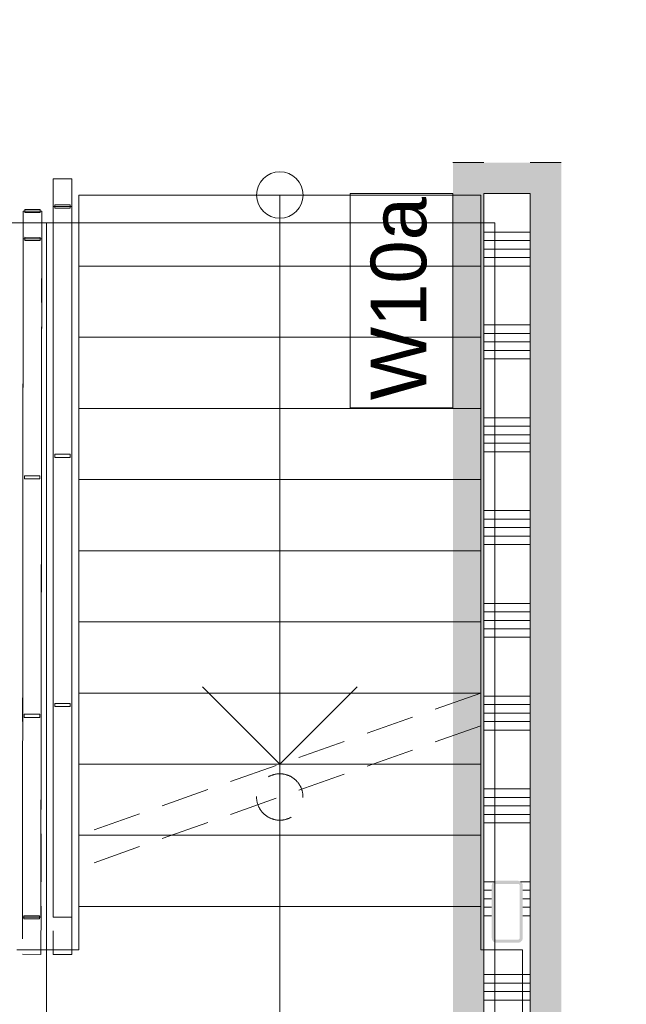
# Model space of a CAD drawing. Header units: millimetres. Extents: x -850 to 154668, y -24973 to 71030.
# Tile 105 of 212: x 19954 to 21915, y 41304 to 44487. Entities that reach past the tile are written whole.
import ezdxf

# ---------------------------------------------------------------- set-up
doc = ezdxf.new("R2010")
doc.units = ezdxf.units.MM
doc.header["$MEASUREMENT"] = 0
doc.linetypes.add('B0701', pattern=[234.119993, 155.999994, -78.119999])
for name, color, linetype in [('Info Wandafwerking aanduiding', 7, 'Continuous'), ('Info Wandafwerking aanduiding Doorsnede-arcering', 7, 'Continuous'), ('New_22 NC Binnenwanden', 7, 'Continuous'), ('New_22 NC Binnenwanden Doorsnede-arcering', 7, 'Continuous'), ('New_23 Vloeren', 7, 'Continuous'), ('New_24 Trappen', 7, 'Continuous'), ('New_34 Balustrades', 7, 'Continuous'), ('New_Z Ruimtefuncties Zone omranding', 7, 'Continuous'), ('S-COLS-____-OTLN.RVT S', 7, 'Continuous'), ('S-COLS-____-OTLN.RVT S Doorsnede-arcering', 7, 'Continuous')]:
    doc.layers.add(name, color=color, linetype=linetype)
doc.styles.add('GENERATED_STYLE_1', font='txt')
doc.linetypes.add('Regenwater', pattern='A,0,[1,UO-721 _wandafwerkingen 1e verdieping_2022-06-211.Shx,S=11.404762,R=0,X=0,Y=0.005006],-1499.5,0', length=1499.5)

# ---------------------------------------------------------------- blocks, each defined once
blk = doc.blocks.new('Slab_3_2', base_point=(0, 51154.6))
at = {"layer": 'New_23 Vloeren', "color": 1, "linetype": 'Continuous', "lineweight": 0, "flags": 128}
blk.add_lwpolyline([(18565.5, 40195.4), (18565.5, 43830.2), (21490.4, 43830.2), (21490.4, 40195.4)], close=True, dxfattribs=at)
blk = doc.blocks.new('Stair_4_2')
at = {"layer": 'New_24 Trappen', "color": 7, "linetype": 'Continuous', "lineweight": 0}
for p, q in [((20145.1, 43920.2), (20145, 41850.2)), ((21445.1, 43920.2), (20145.1, 43920.2)), ((21445.1, 43920.2), (20145.1, 43920.2)), ((20145.1, 43920.2), (20145.1, 43690.2)), ((20795.1, 43920.2), (20795.1, 43690.2)), ((21445, 42310.2), (21445.1, 43920.2)), ((21445.1, 43690.2), (21445.1, 43920.2)), ((20145.1, 43690.2), (21445.1, 43690.2)), ((21445.1, 43690.2), (20145.1, 43690.2)), ((20145.1, 43690.2), (20145.1, 43460.2)), ((20795.1, 43690.2), (20795, 42080.2)), ((21445.1, 43460.2), (21445.1, 43690.2)), ((20145.1, 43460.2), (21445.1, 43460.2)), ((21445.1, 43460.2), (20145.1, 43460.2)), ((20145.1, 43460.2), (20145.1, 43230.2)), ((21445.1, 43230.2), (21445.1, 43460.2)), ((20145.1, 43230.2), (21445.1, 43230.2)), ((21445.1, 43230.2), (20145.1, 43230.2)), ((20145.1, 43230.2), (20145.1, 43000.2)), ((21445.1, 43000.2), (21445.1, 43230.2)), ((20145.1, 43000.2), (20145, 42770.2)), ((20145.1, 43000.2), (21445.1, 43000.2)), ((21445.1, 43000.2), (20145.1, 43000.2)), ((21445, 42770.2), (21445.1, 43000.2)), ((20145, 42770.2), (21445, 42770.2)), ((21445, 42770.2), (20145, 42770.2)), ((20145, 42770.2), (20145, 42540.2)), ((21445, 42540.2), (21445, 42770.2)), ((20145, 42540.2), (21445, 42540.2)), ((21445, 42540.2), (20145, 42540.2)), ((20145, 42540.2), (20145, 42310.2)), ((21445, 42310.2), (21445, 42540.2)), ((20145, 42310.2), (21445, 42310.2)), ((21445, 42310.2), (20145, 42310.2)), ((20145, 42310.2), (20145, 42080.2)), ((20795, 42080.2), (20545, 42330.2)), ((21045, 42330.2), (20795, 42080.2)), ((20145, 42080.2), (20795, 42080.2)), ((20795, 42080.2), (20145, 42080.2)), ((20145, 42080.2), (20145, 41850.2))]:
    blk.add_line(p, q, dxfattribs=at)
at = {"layer": 'New_24 Trappen', "color": 7, "linetype": 'B0701', "lineweight": 0}
for p, q in [((21445, 42310.2), (20145, 41850.2)), ((21445, 42204.1), (20145, 41744.1)), ((21445, 42080.2), (21445, 42204.1)), ((21094.8, 42080.2), (21445, 42080.2)), ((21445, 42080.2), (21094.8, 42080.2)), ((21445, 41850.2), (21445, 42080.2)), ((20795, 41974.1), (20795, 41620.2)), ((20444.8, 41850.2), (21445, 41850.2)), ((21445, 41850.2), (20444.8, 41850.2)), ((21445, 41620.2), (21445, 41850.2)), ((20145, 41744.1), (20145, 41620.2)), ((20145, 41620.2), (21445, 41620.2)), ((21445, 41620.2), (20145, 41620.2)), ((20145, 41620.2), (20145, 41480.2)), ((20795, 41620.2), (20795, 40830.2)), ((21445, 41480.2), (21445, 41620.2)), ((20145, 41480.2), (19945, 41480.2)), ((21580, 41480.2), (21445, 41480.2)), ((21579.9, 40220.4), (21580, 41480.2))]:
    blk.add_line(p, q, dxfattribs=at)
at = {"layer": 'New_24 Trappen', "color": 7, "linetype": 'Continuous', "lineweight": 0}
for start, end in [(0, 180), (180, 0)]:
    blk.add_arc((20795.1, 43920.2), 75, start, end, dxfattribs=at)
at = {"layer": 'New_24 Trappen', "color": 7, "linetype": 'B0701', "lineweight": 0}
for start, end in [(0, 180), (180, 0)]:
    blk.add_arc((20795, 41974.1), 75, start, end, dxfattribs=at)
blk = doc.blocks.new('Stair_8_2')
at = {"layer": 'New_24 Trappen', "color": 7, "linetype": 'Continuous', "lineweight": 0}
for p, q in [((20145.1, 43920.2), (20145, 41620.2)), ((21445.1, 43920.2), (20145.1, 43920.2)), ((21445.1, 43920.2), (20145.1, 43920.2)), ((20145.1, 43920.2), (20145.1, 43690.2)), ((20795.1, 43920.2), (20795.1, 43690.2)), ((21445, 41620.2), (21445.1, 43920.2)), ((21445.1, 43690.2), (21445.1, 43920.2)), ((20145.1, 43690.2), (21445.1, 43690.2)), ((21445.1, 43690.2), (20145.1, 43690.2)), ((20145.1, 43690.2), (20145.1, 43460.2)), ((20795.1, 43690.2), (20795, 41620.2)), ((21445.1, 43460.2), (21445.1, 43690.2)), ((20145.1, 43460.2), (21445.1, 43460.2)), ((21445.1, 43460.2), (20145.1, 43460.2)), ((20145.1, 43460.2), (20145.1, 43230.2)), ((21445.1, 43230.2), (21445.1, 43460.2)), ((20145.1, 43230.2), (21445.1, 43230.2)), ((21445.1, 43230.2), (20145.1, 43230.2)), ((20145.1, 43230.2), (20145.1, 43000.2)), ((21445.1, 43000.2), (21445.1, 43230.2)), ((20145.1, 43000.2), (20145, 42770.2)), ((20145.1, 43000.2), (21445.1, 43000.2)), ((21445.1, 43000.2), (20145.1, 43000.2)), ((21445, 42770.2), (21445.1, 43000.2)), ((20145, 42770.2), (21445, 42770.2)), ((21445, 42770.2), (20145, 42770.2)), ((20145, 42770.2), (20145, 42540.2)), ((21445, 42540.2), (21445, 42770.2)), ((20145, 42540.2), (21445, 42540.2)), ((21445, 42540.2), (20145, 42540.2)), ((20145, 42540.2), (20145, 42310.2)), ((21445, 42310.2), (21445, 42540.2)), ((20145, 42310.2), (21445, 42310.2)), ((21445, 42310.2), (20145, 42310.2)), ((20145, 42310.2), (20145, 42080.2)), ((21445, 42080.2), (21445, 42310.2)), ((20145, 42080.2), (21445, 42080.2)), ((21445, 42080.2), (20145, 42080.2)), ((20145, 42080.2), (20145, 41850.2)), ((21445, 41850.2), (21445, 42080.2)), ((20145, 41850.2), (21445, 41850.2)), ((21445, 41850.2), (20145, 41850.2)), ((20145, 41850.2), (20145, 41620.2)), ((21445, 41620.2), (21445, 41850.2)), ((20145, 41620.2), (20145, 41480.2)), ((21445, 41620.2), (20145, 41620.2)), ((20145, 41620.2), (21445, 41620.2)), ((21445, 41620.2), (20145, 41620.2)), ((20145, 41620.2), (20145, 41480.2)), ((20795, 41620.2), (20795, 40830.2)), ((21445, 41480.2), (21445, 41620.2)), ((21445, 41480.2), (21445, 41620.2)), ((20145, 41480.2), (19945, 41480.2)), ((20145, 41480.2), (19945, 41480.2)), ((21580, 41480.2), (21445, 41480.2)), ((21580, 41480.2), (21445, 41480.2)), ((21579.9, 40220.4), (21580, 41480.2)), ((21579.9, 40220.4), (21580, 41480.2))]:
    blk.add_line(p, q, dxfattribs=at)
for start, end in [(0, 180), (180, 0)]:
    blk.add_arc((20795.1, 43920.2), 75, start, end, dxfattribs=at)
blk = doc.blocks.new('*X1452')
at = {"layer": 'New_22 NC Binnenwanden Doorsnede-arcering', "color": 254, "linetype": 'Continuous', "lineweight": 0, "true_color": 0xe9ebeb}
for p, q in [((21605, 43800), (21455, 43800)), ((21605, 43772.6), (21455, 43772.6)), ((21605, 43745.1), (21455, 43745.1)), ((21605, 43717.7), (21455, 43717.7)), ((21605, 43690.3), (21455, 43690.3)), ((21605, 43500), (21455, 43500)), ((21605, 43472.6), (21455, 43472.6)), ((21605, 43445.1), (21455, 43445.1)), ((21605, 43417.7), (21455, 43417.7)), ((21605, 43390.3), (21455, 43390.3)), ((21605, 43200), (21455, 43200)), ((21605, 43172.6), (21455, 43172.6)), ((21605, 43145.1), (21455, 43145.1)), ((21605, 43117.7), (21455, 43117.7)), ((21605, 43090.3), (21455, 43090.3)), ((21605, 42900), (21455, 42900)), ((21605, 42872.6), (21455, 42872.6)), ((21605, 42845.1), (21455, 42845.1)), ((21605, 42817.7), (21455, 42817.7)), ((21605, 42790.3), (21455, 42790.3)), ((21605, 42600), (21455, 42600)), ((21605, 42572.6), (21455, 42572.6)), ((21605, 42545.1), (21455, 42545.1)), ((21605, 42517.7), (21455, 42517.7)), ((21605, 42490.3), (21455, 42490.3)), ((21605, 42300), (21455, 42300)), ((21605, 42272.6), (21455, 42272.6)), ((21605, 42245.1), (21455, 42245.1)), ((21605, 42217.7), (21455, 42217.7)), ((21605, 42190.3), (21455, 42190.3)), ((21605, 42000), (21455, 42000)), ((21605, 41972.6), (21455, 41972.6)), ((21605, 41945.1), (21455, 41945.1)), ((21605, 41917.7), (21455, 41917.7)), ((21605, 41890.3), (21455, 41890.3)), ((21488, 41700), (21455, 41700)), ((21605, 41700), (21573.1, 41700)), ((21480, 41672.6), (21455, 41672.6)), ((21605, 41672.6), (21580.5, 41672.6)), ((21480, 41645.1), (21455, 41645.1)), ((21605, 41645.1), (21580.5, 41645.1)), ((21480, 41617.7), (21455, 41617.7)), ((21605, 41617.7), (21580.5, 41617.7)), ((21480, 41590.3), (21455, 41590.3)), ((21605, 41590.3), (21580.5, 41590.3)), ((21605, 41400), (21455, 41400)), ((21605, 41372.6), (21455, 41372.6)), ((21605, 41345.1), (21455, 41345.1)), ((21605, 41317.7), (21455, 41317.7))]:
    blk.add_line(p, q, dxfattribs=at)
blk = doc.blocks.new('Wall_226_2', base_point=(21455, 38645))
at = {"layer": 'New_22 NC Binnenwanden', "color": 8, "linetype": 'Continuous', "lineweight": 0, "true_color": 0x778488, "flags": 128}
for points in [[(21455, 43925.2), (21605, 43925.2)], [(21455, 43925.2), (21455, 39975.4)], [(21605, 39975.4), (21605, 43925.2)]]:
    blk.add_lwpolyline(points, dxfattribs=at)
at = {"layer": 'New_22 NC Binnenwanden', "color": 8, "lineweight": 0, "true_color": 0x778488}
blk.add_blockref('*X1452', (0, 0), dxfattribs=at)
blk = doc.blocks.new('Wall_295_2', base_point=(21455, 43925.2))
at = {"layer": 'Info Wandafwerking aanduiding Doorsnede-arcering', "linetype": 'Continuous', "lineweight": 0, "true_color": 0xd21034}
for points in [[(21455, 40310.4), (21455, 43925.2), (21355, 44025.2), (21355, 40310.4)], [(21355, 44025.2), (21455, 43925.2), (21455, 44025.2)]]:
    blk.add_hatch(color=242, dxfattribs=at).paths.add_polyline_path(points)
at = {"layer": 'Info Wandafwerking aanduiding', "color": 9, "linetype": 'Continuous', "lineweight": 0, "flags": 128}
blk.add_lwpolyline([(21355, 44025.2), (21455, 44025.2)], dxfattribs=at)
blk = doc.blocks.new('Wall_343_2', base_point=(21605, 39975.4))
at = {"layer": 'Info Wandafwerking aanduiding Doorsnede-arcering', "linetype": 'Continuous', "lineweight": 0}
for points in [[(21605, 43925.2), (21705, 43925.2), (21705, 44025.2)], [(21605, 44025.2), (21605, 43925.2), (21705, 44025.2)], [(21705, 39975.4), (21705, 43925.2), (21605, 43925.2), (21605, 39975.4)]]:
    blk.add_hatch(color=1, dxfattribs=at).paths.add_polyline_path(points)
at = {"layer": 'Info Wandafwerking aanduiding', "color": 9, "linetype": 'Continuous', "lineweight": 0, "flags": 128}
blk.add_lwpolyline([(21705, 44025.2), (21605, 44025.2)], dxfattribs=at)
blk = doc.blocks.new('Wall_344_2', base_point=(21605, 43925.2))
at = {"layer": 'Info Wandafwerking aanduiding Doorsnede-arcering', "linetype": 'Continuous', "lineweight": 0}
blk.add_hatch(color=1, dxfattribs=at).paths.add_polyline_path([(21605, 44025.2), (21455, 44025.2), (21455, 43925.2), (21605, 43925.2)])
blk = doc.blocks.new('Column_32_2', base_point=(21530.5, 41603.1))
at = {"layer": 'S-COLS-____-OTLN.RVT S Doorsnede-arcering', "linetype": 'Continuous', "lineweight": 0, "true_color": 0x778488}
h = blk.add_hatch(color=8, dxfattribs=at)
h.paths.add_polyline_path([(21565.5, 41503.1, 0.414214), (21580.5, 41518.1), (21580.5, 41688.1, 0.414214), (21565.5, 41703.1), (21495.5, 41703.1, 0.414214), (21480.5, 41688.1), (21480.5, 41518.1, 0.414214), (21495.5, 41503.1)])
h.paths.add_polyline_path([(21570.5, 41688.1), (21570.5, 41518.1, -0.414214), (21565.5, 41513.1), (21495.5, 41513.1, -0.414214), (21490.5, 41518.1), (21490.5, 41688.1, -0.414214), (21495.5, 41693.1), (21565.5, 41693.1, -0.414214)], flags=0)
blk = doc.blocks.new('Railing_7_2')
at = {"layer": 'New_34 Balustrades', "color": 9, "linetype": 'Continuous', "lineweight": 0}
for p, q in [((20122.7, 43972.9), (20062.7, 43972.9)), ((20062.7, 43972.9), (20062.7, 41585.3)), ((20122.7, 41585.3), (20122.7, 43972.9)), ((19965.1, 43868.4), (19962.8, 41585.4)), ((20025.1, 43868.3), (19965.1, 43868.4)), ((20020.1, 43873.3), (19970.1, 43873.4)), ((19970.1, 43873.4), (19970.1, 43863.4)), ((19970.1, 43863.4), (20020.1, 43863.3)), ((20020.1, 43863.3), (20020.1, 43873.3)), ((20022.8, 41585.3), (20025.1, 43868.3)), ((19962.8, 41585.4), (20022.8, 41585.3)), ((20017.8, 41590.3), (19967.8, 41590.4)), ((19967.8, 41590.4), (19967.8, 41580.4)), ((19967.8, 41580.4), (20017.8, 41580.3)), ((20017.8, 41580.3), (20017.8, 41590.3)), ((20062.7, 41585.3), (20122.7, 41585.3))]:
    blk.add_line(p, q, dxfattribs=at)
blk = doc.blocks.new('Railing_15_2')
at = {"layer": 'New_34 Balustrades', "color": 9, "linetype": 'B0701', "lineweight": 0}
for p, q in [((20122.7, 43883), (20062.7, 43883)), ((20062.7, 43883), (20062.7, 41465.4)), ((20122.7, 41465.4), (20122.7, 43883)), ((19965.1, 43778.4), (19962.8, 41465.5)), ((20025.1, 43778.3), (19965.1, 43778.4)), ((20020.1, 43783.3), (19970.1, 43783.4)), ((19970.1, 43783.4), (19970.1, 43773.4)), ((19970.1, 43773.4), (20020.1, 43773.3)), ((20020.1, 43773.3), (20020.1, 43783.3)), ((20022.8, 41465.4), (20025.1, 43778.3)), ((20019.3, 43012.3), (19969.3, 43012.4)), ((19969.3, 43012.4), (19969.3, 43002.4)), ((20019.3, 43002.3), (20019.3, 43012.3)), ((19969.3, 43002.4), (20019.3, 43002.3)), ((20018.6, 42241.4), (19968.6, 42241.4)), ((19968.6, 42241.4), (19968.6, 42231.4)), ((20018.6, 42231.4), (20018.6, 42241.4)), ((19968.6, 42231.4), (20018.6, 42231.4)), ((19962.8, 41465.5), (20022.8, 41465.4)), ((20062.7, 41465.4), (20122.7, 41465.4))]:
    blk.add_line(p, q, dxfattribs=at)
at = {"layer": 'New_34 Balustrades', "color": 9, "linetype": 'Continuous', "lineweight": 0}
for p, q in [((20117.7, 43888), (20067.7, 43888)), ((20067.7, 43888), (20067.7, 43878)), ((20067.7, 43878), (20117.7, 43878)), ((20117.7, 43878), (20117.7, 43888)), ((20117.7, 43082.1), (20067.7, 43082.1)), ((20067.7, 43082.1), (20067.7, 43072.1)), ((20067.7, 43072.1), (20117.7, 43072.1)), ((20117.7, 43072.1), (20117.7, 43082.1)), ((20117.7, 42276.3), (20067.7, 42276.3)), ((20067.7, 42276.3), (20067.7, 42266.3)), ((20117.7, 42266.3), (20117.7, 42276.3)), ((20067.7, 42266.3), (20117.7, 42266.3))]:
    blk.add_line(p, q, dxfattribs=at)

msp = doc.modelspace()

# ---------------------------------------------------------------- linework, layer by layer
at = {"layer": 'Info Wandafwerking aanduiding', "color": 9, "linetype": 'Continuous', "lineweight": 0, "flags": 128}
msp.add_lwpolyline([(21022.2, 43231.7), (21022.2, 43925.2), (21355, 43925.2), (21355, 43231.7)], close=True, dxfattribs=at)
at = {"layer": 'New_Z Ruimtefuncties Zone omranding', "color": 41, "linetype": 'Continuous', "lineweight": 0, "true_color": 0xffdd55, "flags": 128}
msp.add_lwpolyline([(33301.4, 40895), (23980.4, 40895.1), (23980.4, 40895), (23380.4, 40895), (23380.4, 42010.4), (23980.4, 42010.4), (23980.4, 45810), (23380.4, 45810), (23380.4, 46110), (24440.5, 46110), (24440.5, 47839.7), (16950.7, 47839.7), (16949.7, 46034.2, -0.353418), (18590.7, 43984.2), (18590.5, 43830.2), (20040.4, 43830.2), (20040.4, 40220.5), (21590.4, 40220.5), (21590.4, 40110.5), (20590.4, 40110.5), (20590.4, 38745), (23390.4, 38745), (31100.4, 38745)], format="xyb", dxfattribs=at)

# ---------------------------------------------------------------- block references
at = {"layer": 'Info Wandafwerking aanduiding', "color": 1, "lineweight": 0}
for name, p in [('Wall_295_2', (21455, 43925.2)), ('Wall_344_2', (21605, 43925.2)), ('Wall_343_2', (21605, 39975.4))]:
    msp.add_blockref(name, p, dxfattribs=at)
at = {"layer": 'New_22 NC Binnenwanden', "color": 8, "lineweight": 0, "true_color": 0x778488}
msp.add_blockref('Wall_226_2', (21455, 38645), dxfattribs=at)
at = {"layer": 'New_23 Vloeren', "color": 1, "linetype": 'Continuous', "lineweight": 0}
msp.add_blockref('Slab_3_2', (0, 51154.6), dxfattribs=at)
at = {"layer": 'New_24 Trappen', "color": 7, "linetype": 'Regenwater', "lineweight": 0}
for name in ['Stair_8_2', 'Stair_4_2']:
    msp.add_blockref(name, (0, 0), dxfattribs=at)
at = {"layer": 'New_34 Balustrades', "color": 9, "linetype": 'Continuous', "lineweight": 0}
for name in ['Railing_7_2', 'Railing_15_2']:
    msp.add_blockref(name, (0, 0), dxfattribs=at)
at = {"layer": 'S-COLS-____-OTLN.RVT S', "color": 3, "lineweight": 0}
msp.add_blockref('Column_32_2', (21530.5, 41603.1), dxfattribs=at)

# ---------------------------------------------------------------- texts
at = {"layer": 'Info Wandafwerking aanduiding', "color": 2, "linetype": 'Continuous', "lineweight": 0, "insert": (21271.3, 43256.7), "char_height": 180, "attachment_point": 7, "rotation": 90, "style": 'GENERATED_STYLE_1'}
msp.add_mtext('\\A1;{\\pql;\\fArial|b0|i0|c0|p38;W10a}', dxfattribs=at)

doc.saveas('drawing.dxf')
